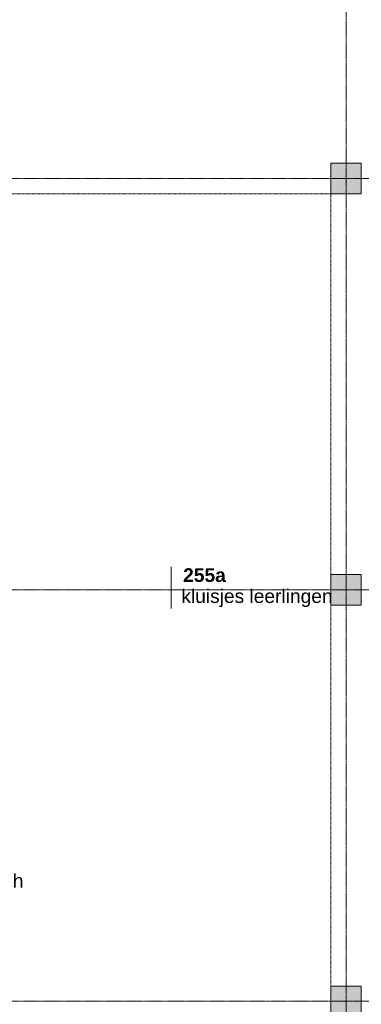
# Model space of a CAD drawing. Header units: millimetres. Extents: x -6115 to 78411, y -6358 to 59618.
# Tile 81 of 99: x 55118 to 59600, y 26960 to 39884. Entities that reach past the tile are written whole.
import ezdxf

# ---------------------------------------------------------------- set-up
doc = ezdxf.new("R2010")
doc.units = ezdxf.units.MM
doc.linetypes.add('Dash', pattern=[6.35, 3.175, -3.175])
doc.linetypes.add('stramien', pattern=[22.225, 12.7, -3.175, 3.175, -3.175])
doc.layers.add('00_Algemeen', color=7, linetype='Continuous', lineweight=35)
doc.layers.add('25_Metaalconstructiewerk', color=7, linetype='Continuous', lineweight=9)
doc.styles.add('Arial_1', font='arial.ttf', dxfattribs={"height": 180})
doc.styles.add('Arial_B', font='arialbd.ttf', dxfattribs={"height": 180})

# ---------------------------------------------------------------- blocks, each defined once
blk = doc.blocks.new('Direct Shape - 2410-10368 v1 - IFC-model constructie _zonder onderbouw_ _MM21228_-1202152-02 tweede verdieping overzicht')
at = {"layer": '25_Metaalconstructiewerk'}
blk.add_hatch(color=256, dxfattribs=at).paths.add_polyline_path([(-200, -200), (200, -200), (200, 200), (-200, 200)])
for p, q in [((200, 200), (-200, 200)), ((-200, 200), (-200, -200)), ((200, -200), (200, 200)), ((-200, -200), (200, -200))]:
    blk.add_line(p, q, dxfattribs=at)
blk = doc.blocks.new('Direct Shape - NLRS_28_SC_TLB_kolom vierkant prefab_gen_AT_kolom vierkant_gen_lxb 400x400_800396-1202374-02 tweede verdieping overzicht')
blk.add_blockref('Direct Shape - 2410-10368 v1 - IFC-model constructie _zonder onderbouw_ _MM21228_-1202152-02 tweede verdieping overzicht', (0, 0))
blk = doc.blocks.new('Direct Shape - NLRS_28_SC_TLB_kolom vierkant prefab_gen_AT_kolom vierkant_gen_lxb 400x400_800400-1202378-02 tweede verdieping overzicht')
blk.add_blockref('Direct Shape - 2410-10368 v1 - IFC-model constructie _zonder onderbouw_ _MM21228_-1202152-02 tweede verdieping overzicht', (0, 0))
blk = doc.blocks.new('Direct Shape - NLRS_28_SC_TLB_kolom vierkant prefab_gen_AT_kolom vierkant_gen_lxb 400x400_800402-1202380-02 tweede verdieping overzicht')
blk.add_blockref('Direct Shape - 2410-10368 v1 - IFC-model constructie _zonder onderbouw_ _MM21228_-1202152-02 tweede verdieping overzicht', (0, 0))
blk = doc.blocks.new('2410-10368 v1 - IFC-model constructie _zonder onderbouw_ _MM21228__ifc-1-02 tweede verdieping overzicht')
at = {"layer": '25_Metaalconstructiewerk', "lineweight": 9}
for name, p in [('Direct Shape - NLRS_28_SC_TLB_kolom vierkant prefab_gen_AT_kolom vierkant_gen_lxb 400x400_800396-1202374-02 tweede verdieping overzicht', (59400, 37800)), ('Direct Shape - NLRS_28_SC_TLB_kolom vierkant prefab_gen_AT_kolom vierkant_gen_lxb 400x400_800400-1202378-02 tweede verdieping overzicht', (59400, 32400)), ('Direct Shape - NLRS_28_SC_TLB_kolom vierkant prefab_gen_AT_kolom vierkant_gen_lxb 400x400_800402-1202380-02 tweede verdieping overzicht', (59400, 27000))]:
    blk.add_blockref(name, p, dxfattribs=at)
blk = doc.blocks.new('00_AEE_tag_ruimte_klein - Naam _ nummer-752176-02 tweede verdieping overzicht')
at = {"layer": '00_Algemeen', "lineweight": 9}
for p, q in [((-8.06, 7.17), (-8.06, 4.25)), ((-8.06, 4.47), (-8.06, 1.72))]:
    blk.add_line(p, q, dxfattribs=at)

msp = doc.modelspace()

# ---------------------------------------------------------------- linework, layer by layer
at = {"layer": '00_Algemeen', "color": 150, "linetype": 'stramien', "lineweight": 9, "true_color": 0x0080ff}
for p, q in [((59400, -4950.1), (59400, 59018.3)), ((77811.4, 37800), (-5515.3, 37800)), ((77811.4, 32400), (-5515.3, 32400)), ((77811.4, 27000), (-5515.3, 27000))]:
    msp.add_line(p, q, dxfattribs=at)
at = {"layer": '00_Algemeen', "linetype": 'Dash', "lineweight": 9}
for p, q in [((54139, 37600), (59200, 37600)), ((59200, 37600), (59200, 32600)), ((59200, 32200), (59200, 27200))]:
    msp.add_line(p, q, dxfattribs=at)

# ---------------------------------------------------------------- block references
at = {"lineweight": 5}
msp.add_blockref('2410-10368 v1 - IFC-model constructie _zonder onderbouw_ _MM21228__ifc-1-02 tweede verdieping overzicht', (0, 0), dxfattribs=at)
at = {"layer": '00_Algemeen', "lineweight": 9, "xscale": 99.99999999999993, "yscale": 99.99999999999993, "zscale": 99.99999999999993}
msp.add_blockref('00_AEE_tag_ruimte_klein - Naam _ nummer-752176-02 tweede verdieping overzicht', (57911.7, 31983.4), dxfattribs=at)

# ---------------------------------------------------------------- texts
at = {"layer": '00_Algemeen', "lineweight": 9, "char_height": 180, "attachment_point": 1}
for s, insert, width, style in [('255a', (57263, 32683.4), 673.417, 'Arial_B'), ('kluisjes leerlingen', (57239.1, 32407.8), 2284.809, 'Arial_1')]:
    msp.add_mtext(s, dxfattribs=dict(at, insert=insert, width=width, style=style))
at = {"layer": '00_Algemeen', "lineweight": 18, "insert": (54762.6, 28671), "char_height": 180, "width": 481.012, "attachment_point": 1, "style": 'Arial_1'}
msp.add_mtext('bsh', dxfattribs=at)

doc.saveas('drawing.dxf')
